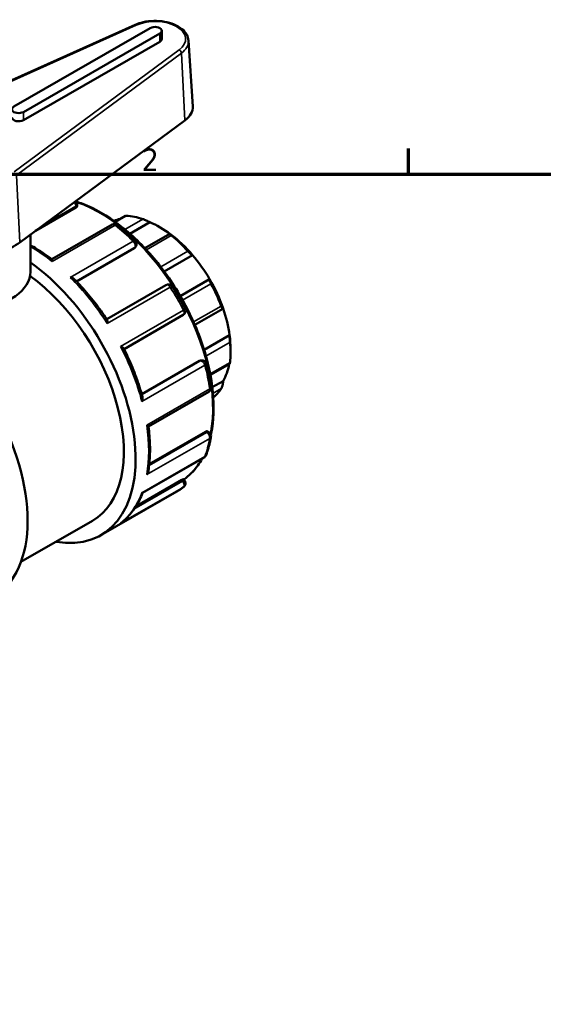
# Model space of a CAD drawing. Header units: millimetres. Extents: x 0 to 900, y -241 to 602.
# Tile 4 of 11: x 88 to 158, y 462 to 595. Entities that reach past the tile are written whole.
import ezdxf

# ---------------------------------------------------------------- set-up
doc = ezdxf.new("R2010")
doc.units = ezdxf.units.MM
for name, color, linetype, lineweight in [('Border (ANSI)', 7, 'Continuous', 70), ('Visible (ANSI)', 7, 'Continuous', 50), ('Visible Narrow (ANSI)', 7, 'Continuous', 35)]:
    doc.layers.add(name, color=color, linetype=linetype, lineweight=lineweight)
doc.styles.add('Note Text (ANSI)', font='tahoma.ttf')

# ---------------------------------------------------------------- blocks, each defined once
blk = doc.blocks.new('Borders Default Border')
at = {"layer": 'Border (ANSI)'}
blk.add_line((140.17, 574), (140.17, 577.45), dxfattribs=at)
at = {"layer": 'Border (ANSI)', "flags": 128}
blk.add_lwpolyline([(20, 20), (20, 574), (821, 574), (821, 20), (20, 20)], dxfattribs=at)
at = {"layer": 'Border (ANSI)', "insert": (104.2, 574.4), "char_height": 3.05, "attachment_point": 7, "style": 'Note Text (ANSI)'}
blk.add_mtext('2', dxfattribs=at)

msp = doc.modelspace()

# ---------------------------------------------------------------- linework, layer by layer
at = {"layer": 'Visible (ANSI)'}
for p, q in [((103.289, 594.136), (74.714, 581.317)), ((105.348, 593.696), (86.963, 583.109)), ((88.236, 582.376), (106.621, 592.963)), ((106.884, 592.226), (106.884, 593.33)), ((106.621, 591.859), (88.236, 581.272)), ((110.501, 592.012), (111.071, 583.137)), ((87.74, 564.772), (110, 581.227)), ((95.325, 569.489), (89.874, 566.349)), ((95.501, 569.898), (95.501, 569.71)), ((102.011, 568.367), (100.603, 567.557)), ((105.277, 567.49), (102.606, 565.952)), ((100.223, 567.18), (92.087, 562.495)), ((89.175, 560.808), (89.175, 565.833)), ((107.981, 565.917), (104.628, 563.986)), ((103.188, 564.004), (95.403, 559.521)), ((103.383, 564.218), (103.309, 564.113)), ((111.054, 563.056), (107.228, 560.852)), ((113.343, 559.816), (109.395, 557.542)), ((107.46, 559.029), (99.467, 554.426)), ((111.358, 553.644), (115.142, 555.823)), ((101.802, 550.383), (109.794, 554.985)), ((116.039, 552.253), (112.605, 550.276)), ((116.167, 550.387), (116.167, 549.898)), ((111.969, 548.793), (104.184, 544.31)), ((112.123, 548.843), (112.25, 548.855)), ((113.449, 546.901), (116.062, 548.406)), ((115.165, 546.061), (113.709, 545.223)), ((105.104, 539.948), (113.239, 544.632)), ((112.797, 539.226), (105.211, 534.857)), ((113.077, 539.267), (113.239, 539.173)), ((104.3, 530.977), (112.604, 535.759)), ((109.814, 532.829), (109.962, 532.645)), ((109.583, 532.725), (103.389, 529.158)), ((98.687, 525.27), (108.94, 531.174)), ((87.911, 521.661), (97.564, 527.22))]:
    msp.add_line(p, q, dxfattribs=at)
for centre, start, end in [((94.901, 569.898), 0, 49.47828), ((100.522, 566.66), 51.71731, 119.93599), ((102.891, 564.562), 324.97291, 45.39654), ((107.76, 558.509), 32.62995, 119.93599), ((109.494, 555.505), 299.93599, 27.37067), ((112.305, 548.257), 14.62151, 95.23725), ((112.94, 545.152), 299.93599, 8.31767), ((112.94, 538.653), 350.02925, 60.06401), ((112.305, 536.279), 299.93599, 339.54777), ((109.494, 532.269), 307.95037, 38.80817)]:
    msp.add_arc(centre, 0.6, start, end, dxfattribs=at)
for centre, major_axis, ratio, start_param, end_param in [((105.984, 593.33), (0.9, 0), 0.5758617, 5.4977871, 8.6393798), ((105.984, 592.226), (0.9, 0), 0.5758617, 5.4977871, 6.2831853), ((87.6, 582.743), (-0.9, 0), 0.5758617, 5.4977871, 8.6393798), ((105.984, 583.029), (5.09, 0), 0.5758617, 5.6213893, 6.3201086), ((87.6, 581.639), (-0.9, 0), 0.5758617, 0, 2.3561945), ((106.692, 555.844), (-6.687, 11.612), 0.5780931, 6.1054024, 6.2205082), ((106.267, 555.599), (-6.986, 12.132), 0.5780931, 5.6943142, 5.933446), ((106.692, 555.844), (-6.687, 11.612), 0.5780931, 5.3499073, 5.6495344), ((80.175, 568.166), (9.59, 0), 0.5758617, 5.264919, 5.6213893), ((106.692, 555.844), (-6.687, 11.612), 0.5780931, 5.0212158, 5.3499073), ((106.267, 555.599), (6.986, -12.132), 0.5780931, 1.924403, 2.1635348), ((87.458, 544.768), (11.228, -19.498), 0.5780931, 5.8321585, 8.5331953), ((106.692, 555.844), (-6.687, 11.612), 0.5780931, 4.7215888, 5.0212158), ((80.175, 560.808), (9, 0), 0.5758617, 3.5506989, 6.2831853), ((72.892, 536.38), (-11.228, 19.498), 0.5780931, 3.1415927, 6.2831853), ((87.458, 544.768), (10.105, -17.548), 0.5780931, 0, 2.2415929), ((106.692, 555.844), (-6.687, 11.612), 0.5780931, 4.3928973, 4.7215888), ((106.267, 555.599), (6.986, -12.132), 0.5780931, 1.2960845, 1.5352163), ((106.692, 555.844), (-6.687, 11.612), 0.5780931, 4.0932703, 4.3928973), ((106.692, 555.844), (-6.687, 11.612), 0.5780931, 3.9289245, 4.0932703), ((106.267, 555.599), (6.986, -12.132), 0.5780931, 0.667766, 0.9068978), ((106.692, 555.844), (6.687, -11.612), 0.5780931, 0.3233591, 0.5917189), ((106.267, 555.599), (6.986, -12.132), 0.5780931, 0.0867515, 0.2785792)]:
    msp.add_ellipse(centre, major_axis=major_axis, ratio=ratio, start_param=start_param, end_param=end_param, dxfattribs=at)
for points, knots in [([(110.501, 592.012), (110.483, 592.292), (110.398, 592.567), (110.101, 593.098), (109.88, 593.351), (109.313, 593.815), (108.957, 594.022), (108.156, 594.357), (107.71, 594.484), (106.779, 594.645), (106.294, 594.681), (105.331, 594.659), (104.854, 594.602), (104.006, 594.412), (103.631, 594.289), (103.289, 594.136)], [5.5347104, 5.5347104, 5.5347104, 5.5347104, 5.8089021, 5.8089021, 6.1101372, 6.1101372, 6.440672, 6.440672, 6.7756592, 6.7756592, 7.1082176, 7.1082176, 7.4398635, 7.4398635, 7.7303795, 7.7303795, 7.7303795, 7.7303795]), ([(95.349, 570.296), (95.654, 570.199), (95.961, 570.09), (97.902, 569.331), (99.566, 568.366), (102.8, 565.885), (104.369, 564.368), (107.254, 560.94), (108.569, 559.03), (110.815, 555.01), (111.747, 552.9), (113.133, 548.687), (113.587, 546.586), (113.967, 542.599), (113.893, 540.714), (113.539, 538.967), (113.525, 538.901), (113.511, 538.836)], [6.0638756, 6.0638756, 6.0638756, 6.0638756, 6.1247352, 6.1247352, 6.4472957, 6.4472957, 6.7703333, 6.7703333, 7.0928456, 7.0928456, 7.415158, 7.415158, 7.7377317, 7.7377317, 8.0608264, 8.0608264, 8.073464, 8.073464, 8.073464, 8.073464]), ([(95.501, 569.71), (95.501, 569.709), (95.501, 569.709), (95.5, 569.673), (95.485, 569.633), (95.424, 569.556), (95.378, 569.519), (95.325, 569.489)], [0.137067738, 0.137067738, 0.137067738, 0.137067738, 0.137240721, 0.137240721, 0.159818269, 0.159818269, 0.182395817, 0.182395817, 0.182395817, 0.182395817]), ([(102.107, 568.381), (102.08, 568.382), (102.057, 568.381), (102.027, 568.375), (102.018, 568.371), (102.011, 568.367)], [0.113138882, 0.113138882, 0.113138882, 0.113138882, 0.125898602, 0.125898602, 0.134155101, 0.134155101, 0.134155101, 0.134155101]), ([(105.277, 567.49), (105.22, 567.523), (105.15, 567.561), (104.988, 567.646), (104.897, 567.692), (104.731, 567.772), (104.647, 567.811), (104.527, 567.863), (104.488, 567.879), (104.416, 567.908), (104.383, 567.921), (104.353, 567.931)], [0.21573685, 0.21573685, 0.21573685, 0.21573685, 0.24489571, 0.24489571, 0.27594571, 0.27594571, 0.30146515, 0.30146515, 0.31422487, 0.31422487, 0.32698459, 0.32698459, 0.32698459, 0.32698459]), ([(100.894, 567.131), (101.058, 567.001), (101.223, 566.869), (101.549, 566.598), (101.712, 566.46), (102.037, 566.18), (102.198, 566.037), (102.519, 565.746), (102.679, 565.598), (102.997, 565.297), (103.155, 565.144), (103.313, 564.989)], [0.18251854, 0.18251854, 0.18251854, 0.18251854, 0.21423088, 0.21423088, 0.24594322, 0.24594322, 0.27765556, 0.27765556, 0.3093679, 0.3093679, 0.34108024, 0.34108024, 0.34108024, 0.34108024]), ([(108.182, 565.727), (108.152, 565.75), (108.125, 565.773), (108.077, 565.813), (108.056, 565.831), (108.006, 565.877), (107.987, 565.897), (107.975, 565.919), (107.984, 565.92), (108.03, 565.902), (108.065, 565.884), (108.106, 565.862)], [0.11313888, 0.11313888, 0.11313888, 0.11313888, 0.1258986, 0.1258986, 0.13865832, 0.13865832, 0.16417776, 0.16417776, 0.19522776, 0.19522776, 0.22438662, 0.22438662, 0.22438662, 0.22438662]), ([(92.089, 562.493), (91.748, 562.754), (91.404, 563.004), (90.714, 563.478), (90.368, 563.703), (89.739, 564.088), (89.457, 564.252), (89.175, 564.407)], [6.12111462, 6.12111462, 6.12111462, 6.12111462, 6.18659942, 6.18659942, 6.25208422, 6.25208422, 6.30516221, 6.30516221, 6.30516221, 6.30516221]), ([(111.054, 563.056), (111.027, 563.066), (110.99, 563.086), (110.896, 563.15), (110.838, 563.194), (110.727, 563.29), (110.667, 563.345), (110.575, 563.434), (110.544, 563.465), (110.484, 563.528), (110.455, 563.559), (110.428, 563.589)], [0.21573685, 0.21573685, 0.21573685, 0.21573685, 0.24489571, 0.24489571, 0.27594571, 0.27594571, 0.30146515, 0.30146515, 0.31422487, 0.31422487, 0.32698459, 0.32698459, 0.32698459, 0.32698459]), ([(92.089, 562.493), (92.093, 562.49), (92.097, 562.482), (92.104, 562.448), (92.108, 562.415), (92.113, 562.329), (92.114, 562.276), (92.114, 562.214), (92.114, 562.213), (92.114, 562.212)], [0.046506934, 0.046506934, 0.046506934, 0.046506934, 0.061984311, 0.061984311, 0.087440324, 0.087440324, 0.114173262, 0.114173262, 0.11466163, 0.11466163, 0.11466163, 0.11466163]), ([(94.548, 560.056), (94.55, 560.056), (94.551, 560.056), (94.639, 560.039), (94.722, 560.016), (94.876, 559.961), (94.947, 559.928), (95.061, 559.858), (95.108, 559.823), (95.145, 559.785)], [-0.00049306, -0.00049306, -0.00049306, -0.00049306, 0, 0, 0.026529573, 0.026529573, 0.051831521, 0.051831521, 0.072427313, 0.072427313, 0.072427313, 0.072427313]), ([(99.512, 554.358), (99.251, 554.755), (98.983, 555.146), (98.434, 555.915), (98.153, 556.293), (97.579, 557.035), (97.287, 557.398), (96.691, 558.109), (96.389, 558.457), (95.773, 559.134), (95.461, 559.464), (95.145, 559.785)], [5.59920847, 5.59920847, 5.59920847, 5.59920847, 5.66349801, 5.66349801, 5.72778754, 5.72778754, 5.79207708, 5.79207708, 5.85636661, 5.85636661, 5.92065615, 5.92065615, 5.92065615, 5.92065615]), ([(113.525, 559.204), (113.504, 559.241), (113.485, 559.279), (113.447, 559.355), (113.43, 559.392), (113.384, 559.497), (113.361, 559.56), (113.329, 559.669), (113.32, 559.718), (113.32, 559.786), (113.329, 559.807), (113.343, 559.816)], [0.11313888, 0.11313888, 0.11313888, 0.11313888, 0.1258986, 0.1258986, 0.13865832, 0.13865832, 0.16417776, 0.16417776, 0.19522776, 0.19522776, 0.22438662, 0.22438662, 0.22438662, 0.22438662]), ([(108.265, 558.832), (108.392, 558.635), (108.516, 558.436), (108.762, 558.035), (108.884, 557.834), (109.123, 557.429), (109.24, 557.225), (109.472, 556.816), (109.585, 556.61), (109.809, 556.197), (109.919, 555.989), (110.027, 555.781)], [0.70611731, 0.70611731, 0.70611731, 0.70611731, 0.73782965, 0.73782965, 0.76954199, 0.76954199, 0.80125433, 0.80125433, 0.83296667, 0.83296667, 0.86467901, 0.86467901, 0.86467901, 0.86467901]), ([(115.165, 555.866), (115.159, 555.84), (115.149, 555.823), (115.119, 555.818), (115.099, 555.833), (115.054, 555.891), (115.029, 555.932), (114.987, 556.018), (114.972, 556.05), (114.943, 556.119), (114.928, 556.157), (114.913, 556.196)], [0.21573685, 0.21573685, 0.21573685, 0.21573685, 0.24489571, 0.24489571, 0.27594571, 0.27594571, 0.30146515, 0.30146515, 0.31422487, 0.31422487, 0.32698459, 0.32698459, 0.32698459, 0.32698459]), ([(99.512, 554.358), (99.53, 554.331), (99.543, 554.292), (99.562, 554.194), (99.566, 554.133), (99.566, 553.997), (99.56, 553.921), (99.55, 553.84), (99.55, 553.839), (99.55, 553.837)], [0.039492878, 0.039492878, 0.039492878, 0.039492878, 0.061984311, 0.061984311, 0.087440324, 0.087440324, 0.114173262, 0.114173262, 0.11466163, 0.11466163, 0.11466163, 0.11466163]), ([(116.096, 551.304), (116.093, 551.341), (116.089, 551.381), (116.081, 551.465), (116.078, 551.509), (116.067, 551.641), (116.061, 551.73), (116.05, 551.9), (116.045, 551.991), (116.04, 552.142), (116.039, 552.205), (116.039, 552.253)], [0.11313888, 0.11313888, 0.11313888, 0.11313888, 0.1258986, 0.1258986, 0.13865832, 0.13865832, 0.16417776, 0.16417776, 0.19522776, 0.19522776, 0.22438662, 0.22438662, 0.22438662, 0.22438662]), ([(101.332, 550.751), (101.333, 550.75), (101.334, 550.75), (101.408, 550.718), (101.476, 550.686), (101.593, 550.619), (101.643, 550.585), (101.721, 550.519), (101.749, 550.487), (101.765, 550.456)], [-0.00049306, -0.00049306, -0.00049306, -0.00049306, 0, 0, 0.026529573, 0.026529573, 0.051831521, 0.051831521, 0.075410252, 0.075410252, 0.075410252, 0.075410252]), ([(104.283, 543.957), (104.164, 544.392), (104.034, 544.828), (103.754, 545.7), (103.604, 546.136), (103.286, 547.008), (103.117, 547.443), (102.761, 548.311), (102.574, 548.743), (102.183, 549.604), (101.978, 550.032), (101.765, 550.456)], [5.07493244, 5.07493244, 5.07493244, 5.07493244, 5.13921852, 5.13921852, 5.2035046, 5.2035046, 5.26779068, 5.26779068, 5.33207676, 5.33207676, 5.39636284, 5.39636284, 5.39636284, 5.39636284]), ([(112.885, 548.409), (112.941, 548.195), (112.995, 547.981), (113.096, 547.555), (113.145, 547.342), (113.236, 546.918), (113.279, 546.707), (113.361, 546.285), (113.399, 546.075), (113.47, 545.656), (113.503, 545.447), (113.533, 545.239)], [1.22971609, 1.22971609, 1.22971609, 1.22971609, 1.26142843, 1.26142843, 1.29314077, 1.29314077, 1.32485311, 1.32485311, 1.35656545, 1.35656545, 1.38827779, 1.38827779, 1.38827779, 1.38827779]), ([(116.062, 548.406), (116.066, 548.408), (116.07, 548.416), (116.078, 548.447), (116.081, 548.465), (116.089, 548.513), (116.093, 548.541), (116.096, 548.574)], [0.285742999, 0.285742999, 0.285742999, 0.285742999, 0.30146515, 0.30146515, 0.31422487, 0.31422487, 0.32698459, 0.32698459, 0.32698459, 0.32698459]), ([(114.913, 545.045), (114.928, 545.067), (114.943, 545.095), (114.972, 545.158), (114.987, 545.194), (115.029, 545.31), (115.054, 545.399), (115.099, 545.582), (115.119, 545.69), (115.149, 545.889), (115.159, 545.982), (115.165, 546.061)], [0.11313888, 0.11313888, 0.11313888, 0.11313888, 0.1258986, 0.1258986, 0.13865832, 0.13865832, 0.16417776, 0.16417776, 0.19522776, 0.19522776, 0.22438662, 0.22438662, 0.22438662, 0.22438662]), ([(104.283, 543.957), (104.297, 543.908), (104.304, 543.853), (104.308, 543.721), (104.301, 543.642), (104.273, 543.479), (104.25, 543.393), (104.221, 543.308), (104.22, 543.306), (104.219, 543.305)], [0.042374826, 0.042374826, 0.042374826, 0.042374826, 0.061984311, 0.061984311, 0.087440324, 0.087440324, 0.114173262, 0.114173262, 0.11466163, 0.11466163, 0.11466163, 0.11466163]), ([(104.872, 540.115), (104.873, 540.114), (104.874, 540.114), (104.926, 540.083), (104.971, 540.056), (105.042, 540.009), (105.069, 539.989), (105.097, 539.965), (105.103, 539.957), (105.104, 539.951)], [-0.00049306, -0.00049306, -0.00049306, -0.00049306, 0, 0, 0.026529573, 0.026529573, 0.051831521, 0.051831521, 0.068414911, 0.068414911, 0.068414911, 0.068414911]), ([(105.093, 533.95), (105.151, 534.317), (105.197, 534.692), (105.267, 535.456), (105.29, 535.845), (105.314, 536.636), (105.315, 537.038), (105.293, 537.853), (105.271, 538.266), (105.204, 539.102), (105.16, 539.525), (105.104, 539.951)], [4.54709255, 4.54709255, 4.54709255, 4.54709255, 4.61256103, 4.61256103, 4.67802951, 4.67802951, 4.74349799, 4.74349799, 4.80896647, 4.80896647, 4.87443495, 4.87443495, 4.87443495, 4.87443495]), ([(112.797, 539.226), (112.851, 539.256), (112.906, 539.278), (113.003, 539.292), (113.045, 539.284), (113.077, 539.267)], [0.182395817, 0.182395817, 0.182395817, 0.182395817, 0.205060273, 0.205060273, 0.227607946, 0.227607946, 0.227607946, 0.227607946]), ([(113.531, 538.549), (113.5, 538.373), (113.466, 538.2), (113.394, 537.856), (113.355, 537.687), (113.272, 537.352), (113.227, 537.186), (113.134, 536.86), (113.084, 536.698), (112.98, 536.381), (112.925, 536.224), (112.867, 536.07)], [1.75331486, 1.75331486, 1.75331486, 1.75331486, 1.7850272, 1.7850272, 1.81673954, 1.81673954, 1.84845188, 1.84845188, 1.88016423, 1.88016423, 1.91187657, 1.91187657, 1.91187657, 1.91187657]), ([(112.33, 535.601), (112.153, 535.281), (111.962, 534.976), (111.216, 533.931), (110.578, 533.288), (109.855, 532.777)], [8.30510329, 8.30510329, 8.30510329, 8.30510329, 8.38300255, 8.38300255, 8.58751259, 8.58751259, 8.58751259, 8.58751259]), ([(105.093, 533.95), (105.092, 533.939), (105.09, 533.929), (105.072, 533.835), (105.045, 533.753), (104.973, 533.593), (104.927, 533.514), (104.874, 533.44), (104.873, 533.439), (104.872, 533.437)], [0.058627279, 0.058627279, 0.058627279, 0.058627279, 0.061984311, 0.061984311, 0.087440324, 0.087440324, 0.114173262, 0.114173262, 0.11466163, 0.11466163, 0.11466163, 0.11466163]), ([(109.583, 532.725), (109.636, 532.756), (109.686, 532.783), (109.763, 532.819), (109.789, 532.829), (109.808, 532.832), (109.812, 532.831), (109.814, 532.829)], [0.182395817, 0.182395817, 0.182395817, 0.182395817, 0.204973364, 0.204973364, 0.227550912, 0.227550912, 0.2367293, 0.2367293, 0.2367293, 0.2367293]), ([(109.863, 531.796), (109.804, 531.75), (109.745, 531.705), (109.625, 531.617), (109.565, 531.574), (109.443, 531.489), (109.381, 531.447), (109.257, 531.366), (109.194, 531.327), (109.068, 531.249), (109.004, 531.211), (108.94, 531.174)], [2.276913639, 2.276913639, 2.276913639, 2.276913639, 2.293156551, 2.293156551, 2.309399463, 2.309399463, 2.325642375, 2.325642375, 2.341885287, 2.341885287, 2.358128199, 2.358128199, 2.358128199, 2.358128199]), ([(101.412, 526.937), (101.663, 527.135), (101.904, 527.348), (102.362, 527.806), (102.579, 528.049), (102.99, 528.565), (103.184, 528.837), (103.547, 529.407), (103.716, 529.705), (104.029, 530.325), (104.173, 530.646), (104.304, 530.979)], [4.00946596, 4.00946596, 4.00946596, 4.00946596, 4.07907696, 4.07907696, 4.14868796, 4.14868796, 4.21829896, 4.21829896, 4.28790996, 4.28790996, 4.35724147, 4.35724147, 4.35724147, 4.35724147]), ([(104.219, 530.999), (104.22, 530.998), (104.221, 530.998), (104.25, 530.983), (104.272, 530.975), (104.292, 530.974), (104.297, 530.975), (104.3, 530.977)], [-0.00049306, -0.00049306, -0.00049306, -0.00049306, 0, 0, 0.026529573, 0.026529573, 0.036492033, 0.036492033, 0.036492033, 0.036492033]), ([(101.412, 526.937), (101.388, 526.917), (101.362, 526.899), (101.334, 526.88), (101.333, 526.879), (101.332, 526.879)], [0.1046650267, 0.1046650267, 0.1046650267, 0.1046650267, 0.1141732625, 0.1141732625, 0.1146616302, 0.1146616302, 0.1146616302, 0.1146616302])]:
    msp.add_open_spline(points, degree=3, knots=knots, dxfattribs=at)
for points in [[(103.309, 564.113), (103.278, 564.069), (103.236, 564.031), (103.188, 564.004)], [(111.969, 548.793), (112.017, 548.82), (112.07, 548.838), (112.123, 548.843)]]:
    msp.add_open_spline(points, degree=3, dxfattribs=at)
at = {"layer": 'Visible Narrow (ANSI)'}
for p, q in [((74.878, 581.28), (103.452, 594.098)), ((106.621, 591.859), (106.621, 592.963)), ((109.235, 590.768), (86.976, 574.313)), ((87.291, 573.861), (109.55, 590.317)), ((109.55, 590.317), (110, 581.227)), ((88.236, 581.272), (88.236, 582.376)), ((87.291, 573.861), (87.74, 564.772)), ((90.882, 567.095), (95.325, 569.653)), ((95.325, 569.653), (95.325, 569.489)), ((100.636, 567.534), (102.107, 568.381)), ((104.353, 567.931), (101.926, 566.533)), ((92.114, 562.212), (100.599, 567.098)), ((103.033, 564.943), (94.548, 560.056)), ((104.813, 563.787), (108.182, 565.727)), ((95.365, 559.56), (103.259, 564.105)), ((103.259, 564.105), (103.188, 564.004)), ((110.428, 563.589), (106.759, 561.477)), ((99.55, 553.837), (108.035, 558.724)), ((109.702, 557.002), (113.525, 559.204)), ((109.817, 555.637), (101.332, 550.751)), ((114.913, 556.196), (111.182, 554.047)), ((112.853, 549.437), (116.096, 551.304)), ((112.093, 548.804), (104.199, 544.258)), ((111.969, 548.793), (112.093, 548.804)), ((104.219, 543.305), (112.705, 548.191)), ((116.096, 548.574), (113.423, 547.035)), ((113.357, 545.001), (104.872, 540.115)), ((113.794, 544.401), (114.913, 545.045)), ((104.872, 533.437), (113.357, 538.324)), ((112.94, 539.143), (105.192, 534.682)), ((112.797, 539.226), (112.94, 539.143)), ((112.705, 535.885), (104.219, 530.999)), ((101.332, 526.879), (109.817, 531.765)), ((109.706, 532.572), (103.149, 528.795)), ((109.583, 532.725), (109.706, 532.572))]:
    msp.add_line(p, q, dxfattribs=at)
for centre, major_axis, ratio, start_param, end_param in [((103.452, 593.771), (-0.164, 0.365), 0.5024111, 5.5543225, 6.2831853), ((105.984, 592.226), (4.12, 0), 0.5758617, 5.6213893, 8.5157776), ((105.984, 591.916), (4.52, 0), 0.5758617, 5.6213893, 6.3201086), ((109.235, 590.441), (-0.238, 0.322), 0.6449546, 3.911337, 5.4297734), ((94.901, 569.898), (-0.299, 0.52), 0.5780931, 3.9289245, 5.0065209), ((98.489, 551.12), (10.779, -18.718), 0.5780931, 0.5855562, 2.5599114), ((94.901, 569.898), (0.6, 0), 0.5758617, 5.4977871, 6.2831853), ((100.522, 566.66), (-0.299, 0.52), 0.5780931, 5.3172023, 6.2831853), ((100.522, 566.66), (0.372, 0.471), 0.463968, 0, 0.8598062), ((97.711, 550.672), (11.228, -19.498), 0.5780931, 2.017048, 2.1756097), ((102.891, 564.562), (0.421, 0.427), 0.3521626, 0, 0.905031), ((102.891, 564.562), (0.299, -0.52), 0.5780931, 0.2637331, 2.017048), ((89.226, 545.786), (11.228, -19.498), 0.5780931, 2.1756097, 2.3613317), ((102.891, 564.562), (0.491, -0.344), 0.7877574, 5.930605, 6.2831853), ((89.226, 545.786), (11.228, -19.498), 0.5780931, 1.6520109, 2.017048), ((107.76, 558.509), (-0.299, 0.52), 0.5780931, 4.7936035, 6.2831853), ((107.76, 558.509), (0.505, 0.324), 0.0661959, 0, 0.9528483), ((97.711, 550.672), (11.228, -19.498), 0.5780931, 1.4934492, 1.6520109), ((109.494, 555.505), (0.299, -0.52), 0.5780931, 0, 1.4934492), ((109.494, 555.505), (0.533, 0.276), 0.0630501, 5.3301919, 6.2831853), ((89.226, 545.786), (11.228, -19.498), 0.5780931, 1.1284121, 1.4934492), ((112.305, 548.257), (-0.055, 0.597), 0.7885742, 0, 0.3479284), ((112.305, 548.257), (-0.299, 0.52), 0.5780931, 4.2700048, 6.0233196), ((112.305, 548.257), (0.581, 0.151), 0.3493133, 5.3772602, 6.2831853), ((97.711, 550.672), (11.228, -19.498), 0.5780931, 0.9698504, 1.1284121), ((112.94, 545.152), (0.299, -0.52), 0.5780931, 0, 0.9698504), ((112.94, 545.152), (0.594, 0.087), 0.4613686, 5.422063, 6.2831853), ((89.226, 545.786), (11.228, -19.498), 0.5780931, 0.6048133, 0.9698504), ((97.711, 550.672), (11.228, -19.498), 0.5780931, 0.4462516, 0.6048133), ((112.94, 538.653), (0.299, 0.52), 0.5780931, 0, 0.7834645), ((112.94, 538.653), (-0.299, 0.52), 0.5780931, 3.746406, 5.4997209), ((112.94, 538.653), (0.591, -0.104), 0.6712243, 5.6068711, 6.2831853), ((98.489, 551.12), (10.779, -18.718), 0.5780931, 0.0557646, 0.3411285), ((112.305, 536.279), (0.299, -0.52), 0.5780931, 0, 0.4462516), ((112.305, 536.279), (0.562, -0.21), 0.7360637, 5.7360433, 6.2831853), ((97.711, 550.672), (11.228, -19.498), 0.5780931, 0, 0.0812146), ((109.494, 532.269), (0.468, 0.376), 0.2127125, 0, 0.9377138), ((109.494, 532.269), (0.299, -0.52), 0.5780931, 0.0812146, 1.8345294), ((109.494, 532.269), (0.369, -0.473), 0.8132813, 6.1691746, 6.2831853), ((89.226, 545.786), (11.228, -19.498), 0.5780931, 0.0812146, 0.4462516)]:
    msp.add_ellipse(centre, major_axis=major_axis, ratio=ratio, start_param=start_param, end_param=end_param, dxfattribs=at)

# ---------------------------------------------------------------- block references
msp.add_blockref('Borders Default Border', (0, 0))

doc.saveas('drawing.dxf')
